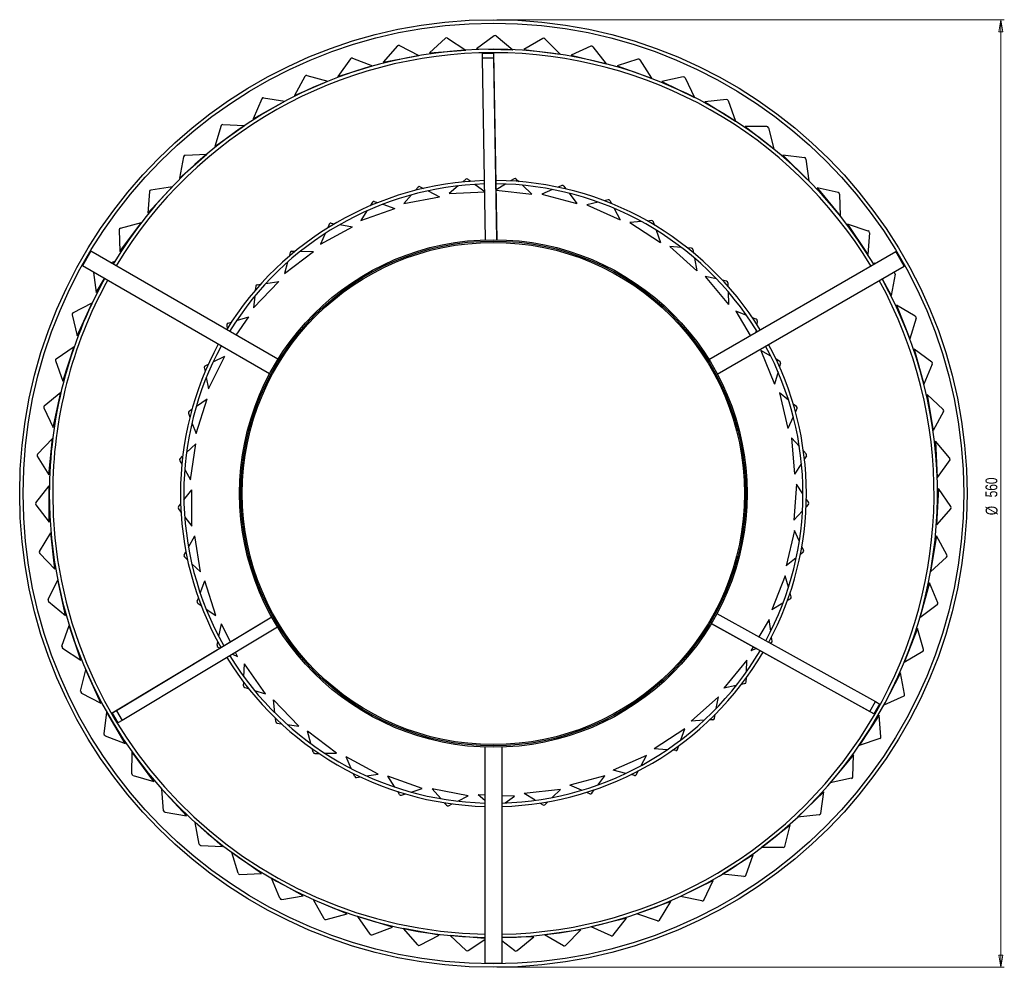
# Model space of a CAD drawing. Header units: millimetres. Extents: x 490 to 781, y 139 to 754.
# Tile 3 of 3: x 490 to 781, y 474 to 754. Entities that reach past the tile are written whole.
import ezdxf

# ---------------------------------------------------------------- set-up
doc = ezdxf.new("R2010")
doc.units = ezdxf.units.MM
doc.styles.add('SLDTEXTSTYLE0', font='TXT', dxfattribs={"width": 0.75})
doc.dimstyles.new('SLDDIMSTYLE0', dxfattribs={"dimtxt": 3.5, "dimasz": 3.556, "dimexe": 0, "dimexo": 0.0625, "dimgap": 0.875, "dimtad": 1, "dimdec": 0, "dimlfac": 2, "dimrnd": 1e-09, "dimzin": 12, "dimdsep": 46, "dimtxsty": 'SLDTEXTSTYLE0', "dimblk1": 'CLOSED', "dimblk2": 'CLOSED', "dimsah": 1, "dimcen": 0.09, "dimadec": 0, "dimazin": 3, "dimtfac": 1, "dimtdec": 0, "dimtofl": 0, "dimtmove": 0, "dimatfit": 3, "dimldrblk": 'CLOSED', "dimfxl": 0, "dimfrac": 2, "dimtolj": 1, "dimtzin": 12, "dimarcsym": 0})

# ---------------------------------------------------------------- blocks, each defined once
blk = doc.blocks.new('_Closed')
at = {"color": 0, "linetype": 'ByBlock', "lineweight": -2}
for p, q in [((-1, 0.166667), (0, 0)), ((-1, 0.166667), (-1, -0.166667)), ((0, 0), (-1, -0.166667)), ((0, 0), (-1, 0))]:
    blk.add_line(p, q, dxfattribs=at)
blk = doc.blocks.new('_D_1')
at = {"color": 7, "linetype": 'Continuous', "lineweight": 0}
for p, q in [((631.17, 753.58), (781.17, 753.58)), ((780.17, 753.58), (780.17, 473.58)), ((631.17, 473.58), (781.17, 473.58))]:
    blk.add_line(p, q, dxfattribs=at)
at = {"color": 7, "linetype": 'Continuous', "lineweight": 18, "xscale": 3.556, "yscale": 3.556}
for p, rotation in [((780.17, 753.58, -34.5), 90.0000000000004), ((780.17, 473.58, -34.5), 270.0000000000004)]:
    blk.add_blockref('_Closed', p, dxfattribs=dict(at, rotation=rotation))
at = {"color": 7, "linetype": 'Continuous', "lineweight": 18, "char_height": 3.5, "attachment_point": 1, "rotation": 90, "style": 'SLDTEXTSTYLE0'}
for s, insert in [('560', (775.61, 612.45)), ('%%c', (775.66, 607.18))]:
    blk.add_mtext(s, dxfattribs=dict(at, insert=insert))

msp = doc.modelspace()

# ---------------------------------------------------------------- linework, layer by layer
at = {"color": 7, "linetype": 'Continuous', "lineweight": 25}
for p, q in [((616.01, 748.09), (611.27, 743.74)), ((616.62, 748.14), (621.99, 744.59)), ((630.39, 748.83), (625.22, 745.01)), ((631, 748.81), (635.96, 744.72)), ((644.76, 748.04), (639.21, 744.79)), ((645.37, 747.96), (649.87, 743.36)), ((601.79, 745.82), (597.55, 740.99)), ((602.4, 745.93), (608.11, 742.98)), ((625.22, 745.01), (635.96, 744.72)), ((658.97, 745.73), (653.11, 743.09)), ((659.57, 745.58), (663.55, 740.53)), ((587.9, 742.05), (584.19, 736.8)), ((588.49, 742.23), (594.48, 739.9)), ((597.55, 740.99), (608.11, 742.98)), ((611.27, 743.74), (621.99, 744.59)), ((626.94, 742.17), (626.96, 743.61)), ((630.29, 742.17), (626.94, 742.17)), ((627.87, 688.54), (626.94, 742.17)), ((630.31, 743.6), (626.96, 743.61)), ((630.29, 742.17), (630.31, 743.6)), ((631.21, 688.57), (630.29, 742.17)), ((631.26, 688.57), (630.31, 743.6)), ((639.21, 744.79), (649.87, 743.36)), ((653.11, 743.09), (663.55, 740.53)), ((584.19, 736.8), (594.48, 739.9)), ((672.86, 741.92), (666.75, 739.91)), ((666.75, 739.91), (676.86, 736.27)), ((673.43, 741.71), (676.86, 736.27)), ((574.48, 736.83), (571.35, 731.22)), ((575.05, 737.07), (581.26, 735.39)), ((686.25, 736.65), (679.97, 735.31)), ((686.81, 736.39), (689.63, 730.61)), ((571.35, 731.22), (581.26, 735.39)), ((679.97, 735.31), (689.63, 730.61)), ((562.23, 730.51), (568.58, 729.51)), ((561.69, 730.21), (559.18, 724.3)), ((559.18, 724.3), (568.58, 729.51)), ((699.02, 730), (692.62, 729.33)), ((692.62, 729.33), (701.74, 723.63)), ((699.54, 729.67), (701.74, 723.63)), ((547.81, 716.12), (556.61, 722.3)), ((549.69, 722.28), (547.81, 716.12)), ((550.19, 722.63), (556.61, 722.3)), ((704.57, 722.03), (713.03, 715.4)), ((711, 722.02), (704.57, 722.03)), ((711.49, 721.64), (713.03, 715.4)), ((537.38, 706.79), (545.47, 713.87)), ((538.59, 713.1), (537.38, 706.79)), ((539.05, 713.51), (545.47, 713.87)), ((715.68, 713.51), (723.38, 706.01)), ((722.07, 712.81), (715.68, 713.51)), ((722.51, 712.38), (723.38, 706.01)), ((528, 696.4), (535.29, 704.3)), ((528.94, 703.26), (535.29, 704.3)), ((619.74, 704.48), (617.12, 702.27)), ((622.03, 706.42), (621.1, 705.63)), ((622.65, 706.44), (623.49, 705.84)), ((624.76, 704.92), (627.62, 702.86)), ((633.74, 705.01), (631, 703.34)), ((636.3, 706.57), (635.26, 705.94)), ((636.91, 706.5), (637.65, 705.78)), ((638.76, 704.68), (641.49, 701.99)), ((650.42, 704.55), (649.3, 704.08)), ((651.02, 704.39), (651.63, 703.56)), ((528.53, 702.81), (528, 696.4)), ((605.98, 701.82), (603.73, 699.24)), ((607.95, 704.09), (607.15, 703.17)), ((608.56, 704.21), (609.48, 703.74)), ((610.88, 703.02), (614.29, 701.28)), ((617.12, 702.27), (627.62, 702.67)), ((631, 703.2), (641.49, 701.99)), ((647.65, 703.39), (644.49, 702.07)), ((644.49, 702.07), (654.85, 699.23)), ((652.57, 702.3), (654.85, 699.23)), ((725.82, 703.86), (732.68, 695.58)), ((732.1, 702.48), (725.82, 703.86)), ((732.49, 702.01), (732.68, 695.58)), ((594.4, 699.64), (593.75, 698.61)), ((594.98, 699.84), (595.96, 699.52)), ((597.45, 699.03), (601.08, 697.83)), ((603.73, 699.24), (614.29, 701.28)), ((661.16, 699.67), (657.83, 698.85)), ((657.83, 698.85), (667.64, 694.45)), ((664.07, 700.39), (662.89, 700.1)), ((664.63, 700.14), (665.12, 699.22)), ((590.97, 694.2), (601.08, 697.83)), ((592.8, 697.1), (590.97, 694.2)), ((665.85, 697.84), (667.64, 694.45)), ((519.77, 685.07), (526.19, 693.7)), ((519.99, 691.99), (526.19, 693.7)), ((581.68, 693.17), (581.2, 692.05)), ((582.22, 693.46), (583.24, 693.29)), ((584.79, 693.03), (588.56, 692.4)), ((673.94, 693.93), (670.52, 693.63)), ((670.52, 693.63), (679.54, 687.79)), ((676.93, 694.2), (675.71, 694.09)), ((677.44, 693.87), (677.78, 692.89)), ((734.87, 693.18), (740.81, 684.22)), ((740.97, 691.14), (734.87, 693.18)), ((519.62, 691.5), (519.77, 685.07)), ((579.12, 687.27), (588.56, 692.4)), ((580.49, 690.41), (579.12, 687.27)), ((678.29, 691.4), (679.54, 687.79)), ((741.31, 690.63), (740.81, 684.22)), ((511.24, 685.14), (508.74, 680.81)), ((566.51, 653.23), (511.24, 685.14)), ((568.47, 678.61), (577.02, 685.13)), ((570.1, 684.83), (569.79, 683.65)), ((570.59, 685.21), (571.62, 685.19)), ((573.19, 685.17), (577.02, 685.13)), ((685.69, 686.31), (682.27, 686.53)), ((682.27, 686.53), (690.29, 679.38)), ((688.68, 686.12), (687.47, 686.2)), ((689.14, 685.71), (689.33, 684.69)), ((693.84, 653.21), (749.11, 685.12)), ((751.61, 680.79), (749.11, 685.12)), ((517.13, 681.75), (518.26, 682.19)), ((517.78, 681.37), (518.26, 682.19)), ((569.34, 681.93), (568.47, 678.61)), ((689.61, 683.15), (690.29, 679.38)), ((742.74, 681.6), (742.8, 681.48)), ((742.89, 681.53), (742.74, 681.6)), ((564.01, 648.91), (508.74, 680.81)), ((512.01, 678.93), (512.8, 672.93)), ((696.34, 648.88), (751.61, 680.79)), ((748.87, 678.38), (747.7, 672.06)), ((748.59, 678.93), (748.47, 678.98)), ((512.8, 672.93), (515.24, 677.06)), ((559.27, 668.43), (566.72, 676.18)), ((560.35, 675.27), (561.38, 675.42)), ((562.93, 675.64), (566.72, 676.18)), ((692.79, 677.73), (699.63, 669.43)), ((696.14, 676.99), (692.79, 677.73)), ((699.07, 676.34), (697.88, 676.6)), ((699.46, 675.86), (699.49, 674.83)), ((745.11, 677.04), (747.7, 672.06)), ((559.93, 674.83), (559.8, 673.62)), ((699.53, 673.26), (699.63, 669.43)), ((505.9, 666.93), (511.6, 669.91)), ((507.16, 660.12), (511.6, 669.91)), ((559.62, 671.84), (559.27, 668.43)), ((705.05, 666.17), (701.85, 667.42)), ((701.85, 667.42), (706.09, 660.28)), ((749.33, 669.25), (753.25, 659.24)), ((754.86, 665.97), (749.33, 669.25)), ((505.65, 666.37), (507.16, 660.12)), ((551.76, 663.89), (552.75, 664.19)), ((554.13, 660.38), (557.91, 665.76)), ((554.25, 664.65), (557.91, 665.76)), ((707.84, 665.08), (706.71, 665.53)), ((708.16, 664.55), (708.03, 663.53)), ((755.09, 665.4), (753.25, 659.24)), ((551.4, 663.39), (551.46, 662.17)), ((707.83, 661.97), (707.73, 661.23)), ((500.93, 653.42), (506.28, 656.98)), ((502.91, 646.78), (506.28, 656.98)), ((709.23, 655.84), (713.25, 645.87)), ((712.2, 654.13), (709.23, 655.84)), ((759.73, 652.42), (754.57, 656.27)), ((754.57, 656.27), (757.4, 645.9)), ((500.74, 652.83), (502.91, 646.78)), ((546.02, 644.48), (550.79, 654.11)), ((547.34, 652.46), (550.79, 654.11)), ((714.8, 652.62), (713.74, 653.23)), ((715.03, 652.05), (714.74, 651.06)), ((544.72, 650.78), (544.97, 649.59)), ((544.99, 651.33), (545.93, 651.78)), ((714.31, 649.55), (713.25, 645.87)), ((759.89, 651.83), (757.4, 645.9)), ((545.33, 647.84), (546.02, 644.48)), ((497.43, 639.45), (502.37, 643.57)), ((500.1, 633.06), (502.37, 643.57)), ((714.75, 643.28), (717.2, 632.81)), ((717.43, 641.13), (714.75, 643.28)), ((542.29, 631.27), (545.53, 641.52)), ((542.38, 639.36), (545.53, 641.52)), ((763.12, 638.43), (758.41, 642.8)), ((758.41, 642.8), (760.12, 632.19)), ((497.3, 638.85), (500.1, 633.06)), ((540.04, 637.3), (540.47, 636.16)), ((540.23, 637.89), (541.08, 638.47)), ((719.76, 639.25), (718.81, 640.01)), ((719.9, 638.65), (719.47, 637.71)), ((763.22, 637.82), (760.12, 632.19)), ((541.09, 634.49), (542.29, 631.27)), ((718.81, 636.28), (717.2, 632.81)), ((495.43, 625.2), (499.91, 629.81)), ((498.77, 619.13), (499.91, 629.81)), ((718.3, 630.02), (719.12, 619.3)), ((720.61, 627.49), (718.3, 630.02)), ((760.79, 629.01), (761.36, 618.27)), ((765.01, 624.16), (760.79, 629.01)), ((539.47, 625.66), (542.26, 628.27)), ((540.62, 617.65), (542.26, 628.27)), ((722.63, 625.27), (721.81, 626.17)), ((495.37, 624.58), (498.77, 619.13)), ((537.48, 623.26), (538.07, 622.2)), ((537.57, 623.87), (538.33, 624.58)), ((722.68, 624.66), (722.11, 623.79)), ((765.04, 623.54), (761.36, 618.27)), ((538.94, 620.64), (540.62, 617.65)), ((721.24, 622.49), (719.12, 619.3)), ((494.96, 610.81), (498.92, 615.88)), ((498.92, 605.13), (498.92, 615.88)), ((538.69, 611.67), (541.05, 614.68)), ((541.05, 603.93), (541.05, 614.68)), ((719.77, 616.38), (718.95, 605.66)), ((721.67, 613.52), (719.77, 616.38)), ((761.69, 615.03), (761.11, 604.3)), ((765.37, 609.76), (761.69, 615.03)), ((723.33, 611.02), (722.66, 612.03)), ((494.96, 610.19), (498.92, 605.13)), ((537.09, 609.62), (537.73, 610.43)), ((537.09, 609), (537.84, 608.04)), ((721.53, 608.48), (718.95, 605.66)), ((723.29, 610.41), (722.59, 609.64)), ((765.34, 609.15), (761.11, 604.3)), ((538.94, 606.63), (541.05, 603.93)), ((719.15, 602.66), (716.7, 592.2)), ((720.59, 599.55), (719.15, 602.66)), ((496.02, 596.45), (499.42, 601.91)), ((500.56, 591.22), (499.42, 601.91)), ((540.06, 597.73), (541.92, 601.07)), ((543.56, 590.44), (541.92, 601.07)), ((761.1, 601.05), (759.39, 590.43)), ((764.2, 595.42), (761.1, 601.05)), ((721.85, 596.83), (721.34, 597.93)), ((496.09, 595.84), (500.56, 591.22)), ((538.78, 595.45), (539.29, 596.36)), ((538.88, 594.84), (539.77, 594.01)), ((719.68, 594.6), (716.7, 592.2)), ((721.71, 596.23), (720.9, 595.58)), ((764.1, 594.81), (759.39, 590.43)), ((541.06, 592.79), (543.56, 590.44)), ((498.6, 582.29), (501.4, 588.08)), ((503.67, 577.57), (501.4, 588.08)), ((716.44, 589.21), (712.42, 579.24)), ((717.39, 585.91), (716.44, 589.21)), ((543.53, 584.16), (544.87, 587.74)), ((548.11, 577.49), (544.87, 587.74)), ((759.02, 587.2), (756.19, 576.83)), ((761.51, 581.27), (759.02, 587.2)), ((542.62, 581.72), (542.98, 582.69)), ((717.99, 582.46), (717.09, 581.94)), ((718.22, 583.03), (717.88, 584.2)), ((498.73, 581.69), (503.67, 577.57)), ((542.81, 581.13), (543.81, 580.44)), ((545.28, 579.43), (548.11, 577.49)), ((715.73, 581.15), (712.42, 579.24)), ((761.35, 580.68), (756.19, 576.83)), ((564.68, 577.02), (517.5, 548.68)), ((564.7, 576.99), (518.75, 549.39)), ((696.25, 578.09), (743.15, 552.08)), ((711.71, 576.33), (708.67, 571.21)), ((712.14, 572.93), (711.71, 576.33)), ((502.67, 568.48), (504.84, 574.54)), ((508.22, 564.33), (504.84, 574.54)), ((566.4, 574.1), (520.42, 546.48)), ((549.04, 571.28), (549.81, 575.02)), ((552.46, 569.68), (549.81, 575.02)), ((694.06, 575.84), (694.4, 575.64)), ((694.75, 575.43), (694.4, 575.64)), ((694.57, 575.14), (742.71, 548.45)), ((694.6, 575.18), (741.47, 549.18)), ((755.49, 573.66), (751.57, 563.64)), ((757.33, 567.49), (755.49, 573.66)), ((712.52, 569.95), (712.37, 571.16)), ((502.87, 567.9), (508.22, 564.33)), ((548.51, 568.72), (548.72, 569.74)), ((548.79, 568.17), (549.43, 567.86)), ((706.93, 568.29), (706.22, 567.09)), ((707.91, 567.75), (706.22, 567.09)), ((712.21, 569.42), (712.02, 569.35)), ((553.09, 566.1), (554.58, 565.39)), ((554.58, 565.39), (553.97, 566.63)), ((757.11, 566.92), (751.57, 563.64)), ((556.45, 559.39), (556.64, 563.21)), ((562.82, 554.41), (556.64, 563.21)), ((705.07, 564.32), (698.23, 556.02)), ((704.98, 560.89), (705.07, 564.32)), ((508.19, 555.19), (509.7, 561.44)), ((514.14, 551.65), (509.7, 561.44)), ((704.9, 557.89), (704.93, 559.11)), ((750.53, 560.56), (745.58, 551.02)), ((751.71, 554.24), (750.53, 560.56)), ((556.32, 556.78), (556.37, 557.82)), ((556.67, 556.28), (557.84, 555.93)), ((701.96, 556.85), (698.23, 556.02)), ((704.51, 557.41), (703.5, 557.19)), ((508.44, 554.63), (514.14, 551.65)), ((559.54, 555.41), (562.82, 554.41)), ((696.67, 553.46), (688.65, 546.31)), ((696.06, 550.09), (696.67, 553.46)), ((751.43, 553.69), (745.58, 551.02)), ((572.64, 544.83), (565.19, 552.57)), ((565.58, 548.77), (565.19, 552.57)), ((741.47, 549.18), (743.15, 552.08)), ((742.71, 548.45), (744.39, 551.35)), ((743.15, 552.08), (744.39, 551.35)), ((515.09, 542.55), (515.93, 548.93)), ((521.38, 539.67), (515.93, 548.93)), ((518.75, 549.39), (517.5, 548.68)), ((517.5, 548.68), (519.17, 545.78)), ((518.75, 549.39), (520.42, 546.48)), ((565.85, 546.18), (565.74, 547.21)), ((695.52, 547.13), (695.74, 548.33)), ((744.22, 548.07), (738.27, 539.11)), ((741.47, 549.18), (742.71, 548.45)), ((744.71, 541.66), (744.22, 548.07)), ((520.42, 546.48), (519.17, 545.78)), ((566.28, 545.73), (567.48, 545.56)), ((569.25, 545.31), (572.64, 544.83)), ((692.46, 546.56), (688.65, 546.31)), ((695.06, 546.72), (694.03, 546.66)), ((515.4, 542.02), (521.38, 539.67)), ((583.81, 536.85), (575.26, 543.37)), ((576.23, 539.67), (575.26, 543.37)), ((686.71, 544.01), (677.69, 538.17)), ((685.59, 540.77), (686.71, 544.01)), ((627.66, 538.62), (627.66, 474.8)), ((632.66, 538.62), (632.66, 474.8)), ((684.61, 537.94), (685.01, 539.09)), ((744.37, 541.14), (738.27, 539.11)), ((523.29, 530.72), (523.45, 537.15)), ((529.86, 528.52), (523.45, 537.15)), ((576.89, 537.15), (576.63, 538.15)), ((577.38, 536.77), (578.6, 536.79)), ((580.39, 536.81), (583.81, 536.85)), ((588.15, 532.3), (586.63, 535.81)), ((596.07, 530.67), (586.63, 535.81)), ((675.43, 536.2), (665.62, 531.8)), ((673.83, 533.17), (675.43, 536.2)), ((681.5, 537.83), (677.69, 538.17)), ((684.1, 537.6), (683.06, 537.69)), ((736.61, 536.32), (729.75, 528.04)), ((736.42, 529.89), (736.61, 536.32)), ((523.66, 530.23), (529.86, 528.52)), ((589.19, 529.91), (588.77, 530.86)), ((589.73, 529.62), (590.93, 529.82)), ((592.69, 530.11), (596.07, 530.67)), ((609.12, 526.44), (599.01, 530.07)), ((601.05, 526.84), (599.01, 530.07)), ((663.09, 530.2), (652.72, 527.35)), ((661.04, 527.44), (663.09, 530.2)), ((669.34, 530.89), (665.62, 531.8)), ((671.87, 530.26), (670.86, 530.51)), ((672.43, 530.51), (673, 531.59)), ((656.25, 525.88), (652.72, 527.35)), ((736.03, 529.42), (729.75, 528.04)), ((539.47, 518.34), (532.17, 526.24)), ((532.7, 519.83), (532.17, 526.24)), ((602.44, 524.63), (601.89, 525.51)), ((603.02, 524.43), (604.17, 524.81)), ((605.87, 525.37), (609.12, 526.44)), ((622.67, 524.25), (612.12, 526.29)), ((614.63, 523.41), (612.12, 526.29)), ((619.62, 522.69), (622.67, 524.25)), ((627.66, 524.49), (625.66, 524.56)), ((627.66, 522.87), (625.66, 524.56)), ((636.4, 524.15), (632.66, 524.29)), ((633.62, 522.14), (636.4, 524.15)), ((649.98, 526.15), (639.3, 524.92)), ((642.56, 522.92), (639.3, 524.92)), ((647.53, 523.74), (649.98, 526.15)), ((658.66, 524.87), (657.7, 525.27)), ((659.25, 525.04), (659.98, 526.01)), ((727.79, 525.44), (720.09, 517.94)), ((726.92, 519.07), (727.79, 525.44)), ((616.34, 521.44), (615.66, 522.22)), ((616.95, 521.33), (618.03, 521.88)), ((644.78, 521.56), (643.9, 522.1)), ((645.4, 521.63), (646.26, 522.49)), ((533.12, 519.38), (539.47, 518.34)), ((726.48, 518.64), (720.09, 517.94)), ((550.1, 509.24), (542.01, 516.32)), ((543.22, 510), (542.01, 516.32)), ((717.87, 515.56), (709.41, 508.93)), ((716.33, 509.32), (717.87, 515.56)), ((543.68, 509.6), (550.1, 509.24)), ((561.65, 501.32), (552.85, 507.5)), ((554.72, 501.35), (552.85, 507.5)), ((706.96, 506.8), (697.84, 501.1)), ((704.76, 500.75), (706.96, 506.8)), ((715.85, 508.94), (709.41, 508.93)), ((555.23, 500.99), (561.65, 501.32)), ((704.24, 500.43), (697.84, 501.1)), ((567.08, 493.96), (564.56, 499.88)), ((573.97, 494.67), (564.56, 499.88)), ((695.17, 499.24), (685.5, 494.54)), ((692.34, 493.46), (695.17, 499.24)), ((567.62, 493.66), (573.97, 494.67)), ((580.15, 487.93), (577.02, 493.55)), ((586.93, 489.37), (577.02, 493.55)), ((682.65, 492.98), (672.54, 489.33)), ((679.22, 487.54), (682.65, 492.98)), ((691.79, 493.2), (685.5, 494.54)), ((580.72, 487.69), (586.93, 489.37)), ((678.65, 487.33), (672.54, 489.33)), ((593.79, 483.33), (590.08, 488.58)), ((600.37, 485.48), (590.08, 488.58)), ((669.53, 488.09), (659.09, 485.53)), ((665.55, 483.04), (669.53, 488.09)), ((594.38, 483.15), (600.37, 485.48)), ((614.16, 483.04), (603.6, 485.03)), ((607.84, 480.2), (603.6, 485.03)), ((655.97, 484.61), (645.31, 483.19)), ((650.86, 479.93), (645.31, 483.19)), ((651.47, 480.02), (655.97, 484.61)), ((664.95, 482.89), (659.09, 485.53)), ((608.45, 480.08), (614.16, 483.04)), ((627.66, 482.11), (617.41, 482.93)), ((622.14, 478.58), (617.41, 482.93)), ((622.76, 478.53), (627.66, 481.77)), ((642.12, 482.6), (632.66, 482.35)), ((636.54, 478.49), (632.66, 481.36)), ((637.16, 478.51), (642.12, 482.6)), ((627.66, 474.8), (632.66, 474.8))]:
    msp.add_line(p, q, dxfattribs=at)
for radius in [140, 139, 75, 74.6, 74.2]:
    msp.add_circle((630.17, 613.58), radius, dxfattribs=at)
for centre, radius, start, end in [((616.35, 747.72), 0.5, 56.5763, 132.5763), ((630.68, 748.43), 0.5, 50.4746, 126.4746), ((645.01, 747.61), 0.5, 44.3729, 120.3729), ((602.17, 745.49), 0.5, 62.678, 138.678), ((659.18, 745.27), 0.5, 38.2712, 114.2712), ((630.17, 613.58), 131.25, 31.0857, 148.9029), ((630.17, 613.58), 130.25, 31.094, 148.8945), ((588.31, 741.77), 0.5, 68.7797, 144.7797), ((673.01, 741.44), 0.5, 32.1695, 108.1695), ((574.92, 736.59), 0.5, 74.8814, 150.8814), ((686.36, 736.17), 0.5, 26.0678, 102.0678), ((562.15, 730.02), 0.5, 80.9831, 156.9831), ((699.07, 729.5), 0.5, 19.9661, 95.9661), ((550.16, 722.13), 0.5, 87.0847, 163.0847), ((711, 721.52), 0.5, 13.8644, 89.8644), ((539.08, 713.01), 0.5, 93.1864, 169.1864), ((722.02, 712.32), 0.5, 7.7627, 83.7627), ((630.17, 613.58), 92.5, 91.6156, 148.4432), ((630.17, 613.58), 91.5, 91.6224, 148.4262), ((608.33, 703.76), 0.5, 62.9756, 138.9756), ((622.35, 706.04), 0.5, 54.1951, 130.1951), ((630.17, 613.58), 92.5, 31.5406, 89.515), ((630.17, 613.58), 91.5, 31.5575, 89.4989), ((636.56, 706.15), 0.5, 45.4146, 121.4146), ((650.61, 704.09), 0.5, 36.6341, 112.6341), ((529.03, 702.76), 0.5, 99.2881, 175.2881), ((731.99, 701.99), 0.5, 1.661, 77.661), ((594.82, 699.37), 0.5, 71.7561, 147.7561), ((664.19, 699.91), 0.5, 27.8537, 103.8537), ((582.14, 692.97), 0.5, 80.5366, 156.5366), ((676.97, 693.7), 0.5, 19.0732, 95.0732), ((520.12, 691.51), 0.5, 105.3898, 181.3898), ((740.81, 690.67), 0.5, 355.5593, 71.5593), ((570.58, 684.71), 0.5, 89.3171, 165.3171), ((688.65, 685.62), 0.5, 10.2927, 86.2927), ((748.38, 678.47), 0.5, 349.4576, 65.4576), ((630.17, 613.58), 131.25, 151.0857, 180), ((630.17, 613.58), 130.25, 151.094, 180), ((560.42, 674.78), 0.5, 98.0976, 174.0976), ((630.17, 613.58), 131.25, 271.0857, 28.9029), ((630.17, 613.58), 130.25, 271.094, 28.8945), ((698.96, 675.85), 0.5, 1.5122, 77.5122), ((506.13, 666.48), 0.5, 117.5932, 193.5932), ((551.9, 663.41), 0.5, 106.878, 182.878), ((707.66, 664.62), 0.5, 352.7317, 68.7317), ((754.61, 665.54), 0.5, 343.3559, 59.3559), ((630.17, 613.58), 92.5, 151.5406, 180), ((630.17, 613.58), 91.5, 151.5575, 180), ((630.17, 613.58), 91.5, 331.6224, 28.4262), ((630.17, 613.58), 92.5, 331.6156, 28.4432), ((501.21, 653), 0.5, 123.6949, 199.6949), ((714.55, 652.19), 0.5, 343.9512, 59.9512), ((759.43, 652.02), 0.5, 337.2542, 53.2542), ((545.21, 650.88), 0.5, 115.6585, 191.6585), ((497.75, 639.07), 0.5, 129.7966, 205.7966), ((540.51, 637.47), 0.5, 124.439, 200.439), ((719.45, 638.86), 0.5, 335.1707, 51.1707), ((762.78, 638.06), 0.5, 331.1525, 47.1525), ((495.79, 624.85), 0.5, 135.8983, 211.8983), ((537.92, 623.51), 0.5, 133.2195, 209.2195), ((722.26, 624.93), 0.5, 326.3902, 42.3902), ((764.63, 623.83), 0.5, 325.0508, 41.0508), ((630.17, 613.58), 131.25, 180, 268.9029), ((630.17, 613.58), 130.25, 180, 268.8945), ((630.17, 613.58), 92.5, 180, 209.515), ((630.17, 613.58), 91.5, 180, 209.4989), ((495.36, 610.5), 0.5, 142, 218), ((537.48, 609.31), 0.5, 142, 218), ((722.92, 610.74), 0.5, 317.6098, 33.6098), ((764.96, 609.48), 0.5, 318.9492, 34.9492), ((721.4, 596.62), 0.5, 308.8293, 24.8293), ((496.45, 596.19), 0.5, 148.1017, 224.1017), ((539.22, 595.21), 0.5, 150.7805, 226.7805), ((763.76, 595.17), 0.5, 312.8475, 28.8475), ((499.05, 582.07), 0.5, 154.2034, 230.2034), ((717.74, 582.89), 0.5, 300.0488, 16.0488), ((543.09, 581.54), 0.5, 159.561, 235.561), ((761.05, 581.08), 0.5, 306.7458, 22.7458), ((503.15, 568.32), 0.5, 160.3051, 236.3051), ((549, 568.62), 0.5, 168.3415, 244.3415), ((712.03, 569.88), 0.5, 291.2683, 7.2683), ((756.85, 567.35), 0.5, 300.6441, 16.6441), ((630.17, 613.58), 92.5, 211.6156, 268.4432), ((630.17, 613.58), 91.5, 211.6224, 268.4262), ((630.17, 613.58), 91.5, 271.5575, 329.4989), ((630.17, 613.58), 92.5, 271.5406, 329.515), ((556.82, 556.76), 0.5, 177.122, 253.122), ((704.4, 557.9), 0.5, 282.4878, 358.4878), ((508.68, 555.07), 0.5, 166.4068, 242.4068), ((751.22, 554.15), 0.5, 294.5424, 10.5424), ((695.03, 547.22), 0.5, 273.7073, 349.7073), ((566.35, 546.23), 0.5, 185.9024, 261.9024), ((515.58, 542.49), 0.5, 172.5085, 248.5085), ((744.22, 541.62), 0.5, 288.4407, 4.4407), ((577.38, 537.27), 0.5, 194.6829, 270.6829), ((684.14, 538.1), 0.5, 264.9268, 340.9268), ((523.79, 530.71), 0.5, 178.6102, 254.6102), ((589.64, 530.11), 0.5, 203.4634, 279.4634), ((671.99, 530.75), 0.5, 256.1463, 332.1463), ((735.92, 529.9), 0.5, 282.339, 358.339), ((602.86, 524.9), 0.5, 212.2439, 288.2439), ((658.85, 525.33), 0.5, 247.3659, 323.3659), ((616.72, 521.77), 0.5, 221.0244, 297.0244), ((645.05, 521.99), 0.5, 238.5854, 314.5854), ((533.2, 519.87), 0.5, 184.7119, 260.7119), ((726.43, 519.14), 0.5, 276.2373, 352.2373), ((543.71, 510.1), 0.5, 190.8136, 266.8136), ((715.84, 509.44), 0.5, 270.1356, 346.1356), ((555.2, 501.49), 0.5, 196.9153, 272.9153), ((704.29, 500.92), 0.5, 264.0339, 340.0339), ((567.54, 494.16), 0.5, 203.0169, 279.0169), ((691.9, 493.68), 0.5, 257.9322, 333.9322), ((580.59, 488.18), 0.5, 209.1186, 285.1186), ((678.8, 487.8), 0.5, 251.8305, 327.8305), ((594.2, 483.62), 0.5, 215.2203, 291.2203), ((608.22, 480.53), 0.5, 221.322, 297.322), ((665.16, 483.35), 0.5, 245.7288, 321.7288), ((622.48, 478.95), 0.5, 227.4237, 303.4237), ((636.84, 478.89), 0.5, 233.5254, 309.5254), ((651.12, 480.37), 0.5, 239.6271, 315.6271)]:
    msp.add_arc(centre, radius, start, end, dxfattribs=at)

# ---------------------------------------------------------------- dimensions: what is measured, and where the dimension line sits
at = {"color": 7, "linetype": 'Continuous', "lineweight": 18}
dim = msp.add_linear_dim(base=(780.17, 473.58), p1=(630.17, 753.58), p2=(630.17, 473.58), angle=90, text='%%c<>', dimstyle='SLDDIMSTYLE0', dxfattribs=at)
dim.commit()
dim.dimension.update_dxf_attribs({"geometry": '_D_1', "text_midpoint": (780.17, 613.69), "dimtype": 160})

doc.saveas('drawing.dxf')
